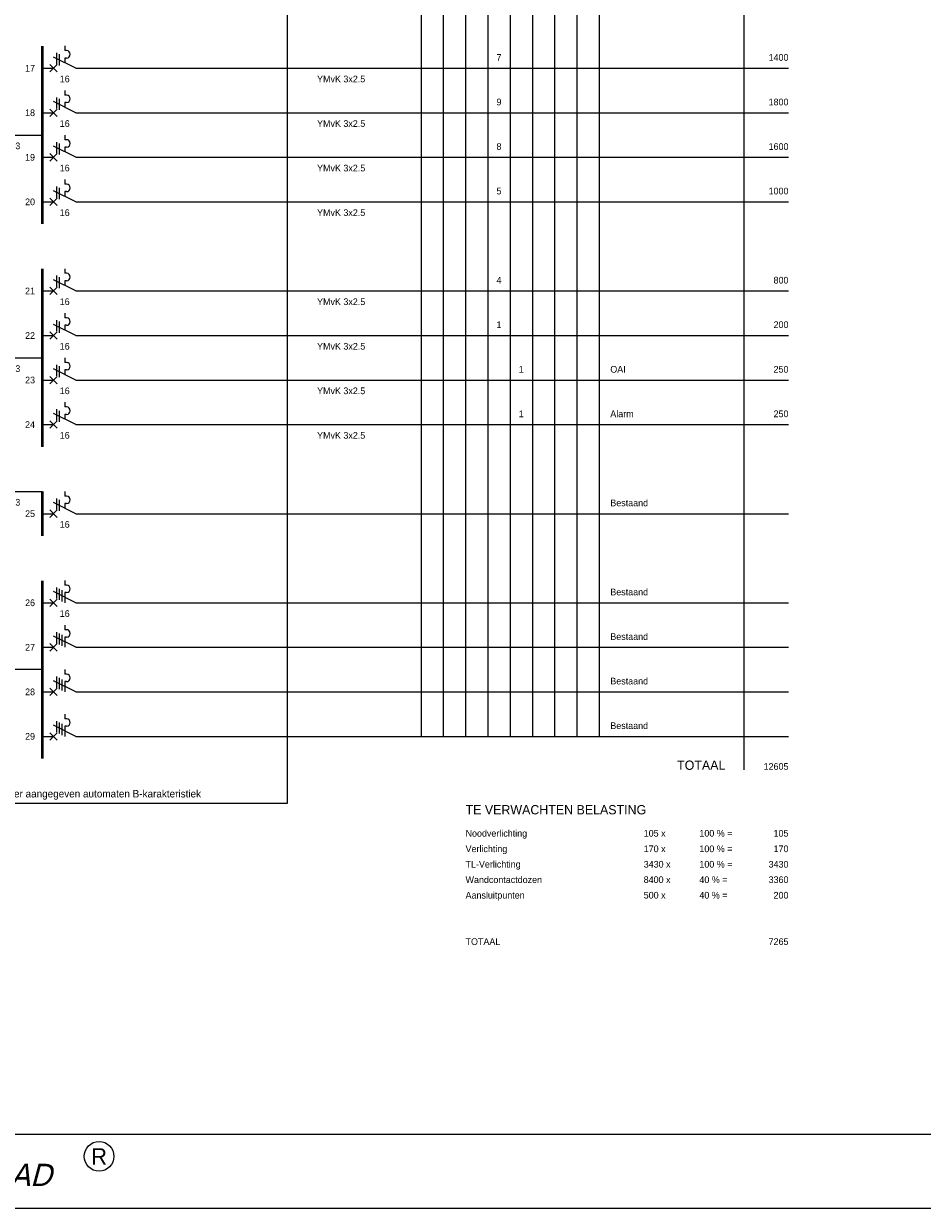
# Model space of a CAD drawing. Extents: x 0 to 84868, y 0 to 29700.
# Tile 2 of 50: x 6084 to 18190, y 0 to 15956. Entities that reach past the tile are written whole.
import ezdxf
from ezdxf.enums import TextEntityAlignment as Align
from ezdxf.lldxf.tags import DXFTag

# ---------------------------------------------------------------- set-up
doc = ezdxf.new("R2010")
doc.units = 0
doc.header["$LTSCALE"] = 100
for name, color, linetype in [('00att025', 2, 'Continuous'), ('00kad025', 2, 'Continuous'), ('00kad070', 5, 'Continuous'), ('BL$2----', 7, 'Continuous'), ('BL$4----', 7, 'Continuous'), ('EL$1----', 3, 'Continuous')]:
    doc.layers.add(name, color=color, linetype=linetype)
doc.styles.add('BURO-012', font='BUROFONT.shx', dxfattribs={"height": 120})
doc.styles.add('BURO-018', font='BUROFONT.shx', dxfattribs={"height": 180})
doc.styles.add('BURO-025', font='BUROFONT.shx', dxfattribs={"height": 250})
doc.styles.add('ROMANS', font='ic-romns.shx', dxfattribs={"oblique": 15})
tags = doc.linetypes.add('HIDDEN', pattern=[3.75, 2.5, -1.25]).pattern_tags.tags
tags[6:7] = [DXFTag(74, 4), DXFTag(75, 0), DXFTag(340, '0'), DXFTag(46, 1.0), DXFTag(50, 0.0), DXFTag(44, 0.0), DXFTag(45, 0.0)]
tags[4:5] = [DXFTag(74, 4), DXFTag(75, 0), DXFTag(340, '0'), DXFTag(46, 1.0), DXFTag(50, 0.0), DXFTag(44, 0.0), DXFTag(45, 0.0)]

# ---------------------------------------------------------------- blocks, each defined once
blk = doc.blocks.new('A3-HOR')
at = {"layer": '00kad025', "linetype": 'Continuous'}
blk.add_line((0, 0), (420, 0), dxfattribs=at)
blk.add_circle((71, 7), 2, dxfattribs=at)
at = {"layer": '00kad070', "linetype": 'Continuous'}
blk.add_line((10, 10), (410, 10), dxfattribs=at)
at = {"layer": '00kad025', "linetype": 'Continuous', "style": 'ROMANS'}
blk.add_text('R', height=2.2, dxfattribs=at).set_placement((71, 7), align=Align.MIDDLE)
at = {"layer": '00kad025', "linetype": 'Continuous', "style": 'ROMANS', "oblique": 15}
blk.add_text('StabiCAD', height=3, dxfattribs=at).set_placement((47, 3))
blk = doc.blocks.new('G6')
at = {"color": 0, "linetype": 'Continuous'}
blk.add_line((0, 66), (0, 201), dxfattribs=at)
at = {"color": 0, "linetype": 'Continuous', "const_width": 0.7}
blk.add_lwpolyline([(-6, 0), (6, 0)], dxfattribs=at)
at = {"color": 1, "linetype": 'Continuous', "style": 'BURO-018'}
blk.add_attdef('E_GRPNR', text='', height=1.8, rotation=90, dxfattribs=at).set_placement((0, -2), align=Align.MIDDLE_RIGHT)
at = {"layer": '00att025', "color": 1, "linetype": 'Continuous', "style": 'BURO-018'}
blk.add_attdef('E_GRPVERM', text='', height=1.8, rotation=90, dxfattribs=at).set_placement((-2, 201), align=Align.RIGHT)
blk.add_attdef('E_VERMOM', (-2, 153), '', height=1.8, rotation=90, dxfattribs=at)
for tag, p in [('E_KOLOM8', (-2, 147)), ('E_KOLOM7', (-2, 141)), ('E_KOLOM6', (-2, 135)), ('E_KOLOM5', (-2, 129)), ('E_KOLOM4', (-2, 123)), ('E_KOLOM3', (-2, 117)), ('E_KOLOM2', (-2, 111)), ('E_KOLOM1', (-2, 105))]:
    blk.add_attdef(tag, text='', height=1.8, rotation=90, dxfattribs=at).set_placement(p, align=Align.CENTER)
blk.add_attdef('E_LEIDING', text='', height=1.8, rotation=90, dxfattribs=at).set_placement((2, 74), align=Align.TOP_LEFT)
blk = doc.blocks.new('B3')
at = {"color": 0, "linetype": 'Continuous'}
for p, q in [((0, 9), (0, 21)), ((-4.75, 6.5), (-4.75, 6)), ((0, 9), (-3, 3)), ((-2.75, 6.5), (-2.75, 6)), ((-6, 6), (-4.75, 6)), ((-4.125, 3.75), (-1.125, 3.75)), ((-3.75, 4.5), (-0.75, 4.5)), ((-2.75, 6), (-1.5, 6)), ((-1, 4), (1, 2)), ((-1, 2), (1, 4)), ((0, 0), (0, 3))]:
    blk.add_line(p, q, dxfattribs=at)
blk.add_arc((-3.75, 6.5), 1, 0, 180, dxfattribs=at)
at = {"color": 1, "linetype": 'Continuous', "style": 'BURO-018'}
blk.add_attdef('E_IIA', text='', height=1.8, rotation=90, dxfattribs=at).set_placement((2, 6), align=Align.TOP_CENTER)
blk = doc.blocks.new('M1')
at = {"color": 0, "linetype": 'Continuous'}
blk.add_line((0, 21), (0, 33), dxfattribs=at)
blk = doc.blocks.new('B1S')
at = {"color": 0, "linetype": 'Continuous'}
blk.add_line((0, 33), (0, 54), dxfattribs=at)
blk = doc.blocks.new('M1S')
at = {"color": 0, "linetype": 'Continuous'}
blk.add_line((0, 54), (0, 66), dxfattribs=at)
blk = doc.blocks.new('G7')
at = {"color": 0, "linetype": 'Continuous'}
blk.add_line((0, 66), (0, 201), dxfattribs=at)
at = {"color": 0, "linetype": 'Continuous', "const_width": 0.7}
blk.add_lwpolyline([(-6, 0), (6, 0)], dxfattribs=at)
at = {"color": 1, "linetype": 'Continuous', "style": 'BURO-018'}
blk.add_attdef('E_GRPNR', text='', height=1.8, rotation=90, dxfattribs=at).set_placement((0, -2), align=Align.MIDDLE_RIGHT)
at = {"layer": '00att025', "color": 1, "linetype": 'Continuous', "style": 'BURO-018'}
blk.add_attdef('E_VERMOM', (-2, 153), '', height=1.8, rotation=90, dxfattribs=at)
blk = doc.blocks.new('B5')
at = {"color": 0, "linetype": 'Continuous'}
for p, q in [((0, 9), (0, 21)), ((-4.75, 6.5), (-4.75, 6)), ((0, 9), (-3, 3)), ((-2.75, 6.5), (-2.75, 6)), ((-6, 6), (-4.75, 6)), ((-4.125, 3.75), (-1.125, 3.75)), ((-3.75, 4.5), (-0.75, 4.5)), ((-3.375, 5.25), (-0.375, 5.25)), ((-2.75, 6), (0, 6)), ((-1, 2), (1, 4)), ((-1, 4), (1, 2)), ((0, 0), (0, 3))]:
    blk.add_line(p, q, dxfattribs=at)
blk.add_arc((-3.75, 6.5), 1, 0, 180, dxfattribs=at)
at = {"color": 1, "linetype": 'Continuous', "style": 'BURO-018'}
blk.add_attdef('E_IIA', text='', height=1.8, rotation=90, dxfattribs=at).set_placement((2, 6), align=Align.TOP_CENTER)
blk = doc.blocks.new('TOTAAL')
at = {"color": 0, "linetype": 'Continuous', "style": 'BURO-025'}
blk.add_text('TOTAAL', height=2.5, rotation=90, dxfattribs=at).set_placement((0, -30))
blk.add_attdef('E_TOTVERM', text='', height=2.5, rotation=90, dxfattribs=at).set_placement((0, 0), align=Align.RIGHT)
blk = doc.blocks.new('GELIJKT')
at = {"color": 0, "linetype": 'Continuous', "style": 'BURO-025'}
blk.add_text('TE VERWACHTEN BELASTING', height=2.5, rotation=90, dxfattribs=at).set_placement((12, -87))
for tag, p in [('PN1', (18, 0)), ('PN2', (22.17, 0)), ('PN3', (26.33, 0)), ('PN4', (30.5, 0)), ('PN5', (34.67, 0)), ('PN6', (38.83, 0)), ('PN7', (43, 0)), ('PN8', (47.17, 0)), ('PN9', (51.33, 0)), ('PN10', (55.5, 0))]:
    blk.add_attdef(tag, text='', height=2.5, rotation=90, dxfattribs=at).set_placement(p, align=Align.RIGHT)
for tag, p in [('GFACT1', (18, -24)), ('GFACT2', (22.17, -24)), ('GFACT3', (26.33, -24)), ('GFACT4', (30.5, -24)), ('GFACT5', (34.67, -24)), ('GFACT6', (38.83, -24)), ('GFACT7', (43, -24)), ('GFACT8', (47.17, -24)), ('GFACT9', (51.33, -24)), ('GFACT10', (55.5, -24)), ('PS10', (55.5, -39)), ('PS1', (18, -39)), ('PS2', (22.17, -39)), ('PS3', (26.33, -39)), ('PS4', (30.5, -39)), ('PS5', (34.67, -39)), ('PS6', (38.83, -39)), ('PS7', (43, -39)), ('PS8', (47.17, -39)), ('PS9', (51.33, -39)), ('OMSCHR10', (55.5, -87)), ('OMSCHR1', (18, -87)), ('OMSCHR2', (22.17, -87)), ('OMSCHR3', (26.33, -87)), ('OMSCHR4', (30.5, -87)), ('OMSCHR5', (34.67, -87)), ('OMSCHR6', (38.83, -87)), ('OMSCHR7', (43, -87)), ('OMSCHR8', (47.17, -87)), ('OMSCHR9', (51.33, -87))]:
    blk.add_attdef(tag, p, '', height=2.5, rotation=90, dxfattribs=at)
blk = doc.blocks.new('aardlek4p')
at = {"color": 0, "linetype": 'Continuous', "ltscale": 50}
for p, q in [((0, -427), (0, 0)), ((0, -427), (-150, -727)), ((-300, -577), (-75, -577)), ((-19, -614), (-169, -614)), ((-150, -577), (0, -577)), ((-225, -727), (-75, -727)), ((-206, -689), (-56, -689)), ((-56, -689), (-206, -689)), ((-188, -652), (-38, -652)), ((-38, -652), (-188, -652)), ((0, -877), (0, -727))]:
    blk.add_line(p, q, dxfattribs=at)
at = {"color": 0, "linetype": 'Continuous', "ltscale": 50, "const_width": 25}
blk.add_lwpolyline([(-300, -652), (-300, -502)], dxfattribs=at)
blk.add_circle((-3, -614), 15.3)
at = {"color": 1, "linetype": 'Continuous', "ltscale": 50, "style": 'BURO-018'}
blk.add_attdef('E_IAAN', text='', height=90, rotation=90, dxfattribs=at).set_placement((100, -531), align=Align.TOP_LEFT)
blk.add_attdef('E_IAS', text='', height=90, rotation=90, dxfattribs=at).set_placement((100, -566), align=Align.TOP_RIGHT)

msp = doc.modelspace()

# ---------------------------------------------------------------- linework, layer by layer
at = {"layer": 'EL$1----', "color": 1, "linetype": 'HIDDEN'}
for p, q in [((9637, 5456), (9637, 27056)), ((5137, 5456), (9637, 5456))]:
    msp.add_line(p, q, dxfattribs=at)
at = {"layer": 'EL$1----', "color": 1, "linetype": 'Continuous'}
for p, q in [((11437, 27106), (11437, 6356)), ((11737, 27106), (11737, 6356)), ((12037, 27106), (12037, 6356)), ((12337, 27106), (12337, 6356)), ((12637, 27106), (12637, 6356)), ((12937, 27106), (12937, 6356)), ((13237, 27106), (13237, 6356)), ((13537, 27106), (13537, 6356)), ((13837, 27106), (13837, 6356)), ((15787, 27106), (15787, 5906))]:
    msp.add_line(p, q, dxfattribs=at)
at = {"layer": 'EL$1----'}
msp.add_line((6337, 7256), (5453, 7256), dxfattribs=at)

# ---------------------------------------------------------------- block references
at = {"layer": 'BL$2----', "xscale": 100, "yscale": 100}
msp.add_blockref('A3-HOR', (0, 0), dxfattribs=at)
at = {"layer": 'EL$1----', "linetype": 'Continuous'}
ref = msp.add_blockref('G6', (6337, 15356), dxfattribs=dict(at, xscale=50, yscale=50, zscale=50, rotation=270))
ref.add_attrib('E_GRPNR', '17', dxfattribs={"layer": '0', "color": 1, "linetype": 'Continuous', "height": 90, "style": 'BURO-018'}).set_placement((6237, 15356), align=Align.MIDDLE_RIGHT)
ref.add_attrib('E_LEIDING', 'YMvK 3x2.5', dxfattribs={"layer": '0', "color": 1, "linetype": 'Continuous', "height": 90, "style": 'BURO-018'}).set_placement((10037, 15256), align=Align.TOP_LEFT)
ref.add_attrib('E_KOLOM4', '7', dxfattribs={"layer": '0', "color": 1, "linetype": 'Continuous', "height": 90, "style": 'BURO-018'}).set_placement((12487, 15456), align=Align.CENTER)
ref.add_attrib('E_GRPVERM', '1400', dxfattribs={"layer": '0', "color": 1, "linetype": 'Continuous', "height": 90, "style": 'BURO-018'}).set_placement((16387, 15456), align=Align.RIGHT)
at = {"layer": 'EL$1----', "linetype": 'Continuous', "rotation": 270}
for name, p, xscale, yscale, zscale, values in [('B3', (6337, 15356), 50, 50, 50, {'E_IIA': '16'}), ('B3', (6337, 14756), 50, 50, 50, {'E_IIA': '16'}), ('aardlek4p', (6337, 14456), 1.00800000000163, 1.00800000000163, 1.008, {'E_IAAN': '0.03', 'E_IAS': '40/'}), ('B3', (6337, 14156), 50, 50, 50, {'E_IIA': '16'}), ('B3', (6337, 13556), 50, 50, 50, {'E_IIA': '16'}), ('B3', (6337, 12356), 50, 50, 50, {'E_IIA': '16'}), ('B3', (6337, 11756), 50, 50, 50, {'E_IIA': '16'}), ('aardlek4p', (6337, 11456), 1.00800000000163, 1.00800000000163, 1.008, {'E_IAAN': '0.03', 'E_IAS': '40/'}), ('B3', (6337, 11156), 50, 50, 50, {'E_IIA': '16'}), ('B3', (6337, 10556), 50, 50, 50, {'E_IIA': '16'}), ('aardlek4p', (6337, 9656), 1.00800000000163, 1.00800000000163, 1.008, {'E_IAAN': '0.03', 'E_IAS': '40/'}), ('B3', (6337, 9356), 50, 50, 50, {'E_IIA': '16'}), ('B5', (6337, 8156), 50, 50, 50, {'E_IIA': '16'})]:
    msp.add_blockref(name, p, dxfattribs=dict(at, xscale=xscale, yscale=yscale, zscale=zscale)).add_auto_attribs(values)
at = {"layer": 'EL$1----', "linetype": 'Continuous', "xscale": 50, "yscale": 50, "zscale": 50, "rotation": 270}
for name, p in [('M1', (6337, 15356)), ('B1S', (6337, 15356)), ('M1S', (6337, 15356)), ('M1', (6337, 14756)), ('B1S', (6337, 14756)), ('M1S', (6337, 14756)), ('M1', (6337, 14156)), ('B1S', (6337, 14156)), ('M1S', (6337, 14156)), ('M1', (6337, 13556)), ('B1S', (6337, 13556)), ('M1S', (6337, 13556)), ('M1', (6337, 12356)), ('B1S', (6337, 12356)), ('M1S', (6337, 12356)), ('M1', (6337, 11756)), ('B1S', (6337, 11756)), ('M1S', (6337, 11756)), ('M1', (6337, 11156)), ('B1S', (6337, 11156)), ('M1S', (6337, 11156)), ('M1', (6337, 10556)), ('B1S', (6337, 10556)), ('M1S', (6337, 10556)), ('M1', (6337, 9356)), ('B1S', (6337, 9356)), ('M1S', (6337, 9356)), ('M1', (6337, 8156)), ('B1S', (6337, 8156)), ('M1S', (6337, 8156)), ('B5', (6337, 7556)), ('M1', (6337, 7556)), ('B1S', (6337, 7556)), ('M1S', (6337, 7556)), ('B5', (6337, 6956)), ('M1', (6337, 6956)), ('B1S', (6337, 6956)), ('M1S', (6337, 6956)), ('B5', (6337, 6356)), ('M1', (6337, 6356)), ('B1S', (6337, 6356)), ('M1S', (6337, 6356))]:
    msp.add_blockref(name, p, dxfattribs=at)
at = {"layer": 'EL$1----', "linetype": 'Continuous'}
ref = msp.add_blockref('G6', (6337, 14756), dxfattribs=dict(at, xscale=50, yscale=50, zscale=50, rotation=270))
ref.add_attrib('E_GRPNR', '18', dxfattribs={"layer": '0', "color": 1, "linetype": 'Continuous', "height": 90, "style": 'BURO-018'}).set_placement((6237, 14756), align=Align.MIDDLE_RIGHT)
ref.add_attrib('E_LEIDING', 'YMvK 3x2.5', dxfattribs={"layer": '0', "color": 1, "linetype": 'Continuous', "height": 90, "style": 'BURO-018'}).set_placement((10037, 14656), align=Align.TOP_LEFT)
ref.add_attrib('E_KOLOM4', '9', dxfattribs={"layer": '0', "color": 1, "linetype": 'Continuous', "height": 90, "style": 'BURO-018'}).set_placement((12487, 14856), align=Align.CENTER)
ref.add_attrib('E_GRPVERM', '1800', dxfattribs={"layer": '0', "color": 1, "linetype": 'Continuous', "height": 90, "style": 'BURO-018'}).set_placement((16387, 14856), align=Align.RIGHT)
ref = msp.add_blockref('G6', (6337, 14156), dxfattribs=dict(at, xscale=50, yscale=50, zscale=50, rotation=270))
ref.add_attrib('E_GRPNR', '19', dxfattribs={"layer": '0', "color": 1, "linetype": 'Continuous', "height": 90, "style": 'BURO-018'}).set_placement((6237, 14156), align=Align.MIDDLE_RIGHT)
ref.add_attrib('E_LEIDING', 'YMvK 3x2.5', dxfattribs={"layer": '0', "color": 1, "linetype": 'Continuous', "height": 90, "style": 'BURO-018'}).set_placement((10037, 14056), align=Align.TOP_LEFT)
ref.add_attrib('E_KOLOM4', '8', dxfattribs={"layer": '0', "color": 1, "linetype": 'Continuous', "height": 90, "style": 'BURO-018'}).set_placement((12487, 14256), align=Align.CENTER)
ref.add_attrib('E_GRPVERM', '1600', dxfattribs={"layer": '0', "color": 1, "linetype": 'Continuous', "height": 90, "style": 'BURO-018'}).set_placement((16387, 14256), align=Align.RIGHT)
ref = msp.add_blockref('G6', (6337, 13556), dxfattribs=dict(at, xscale=50, yscale=50, zscale=50, rotation=270))
ref.add_attrib('E_GRPNR', '20', dxfattribs={"layer": '0', "color": 1, "linetype": 'Continuous', "height": 90, "style": 'BURO-018'}).set_placement((6237, 13556), align=Align.MIDDLE_RIGHT)
ref.add_attrib('E_LEIDING', 'YMvK 3x2.5', dxfattribs={"layer": '0', "color": 1, "linetype": 'Continuous', "height": 90, "style": 'BURO-018'}).set_placement((10037, 13456), align=Align.TOP_LEFT)
ref.add_attrib('E_KOLOM4', '5', dxfattribs={"layer": '0', "color": 1, "linetype": 'Continuous', "height": 90, "style": 'BURO-018'}).set_placement((12487, 13656), align=Align.CENTER)
ref.add_attrib('E_GRPVERM', '1000', dxfattribs={"layer": '0', "color": 1, "linetype": 'Continuous', "height": 90, "style": 'BURO-018'}).set_placement((16387, 13656), align=Align.RIGHT)
ref = msp.add_blockref('G6', (6337, 12356), dxfattribs=dict(at, xscale=50, yscale=50, zscale=50, rotation=270))
ref.add_attrib('E_GRPNR', '21', dxfattribs={"layer": '0', "color": 1, "linetype": 'Continuous', "height": 90, "style": 'BURO-018'}).set_placement((6237, 12356), align=Align.MIDDLE_RIGHT)
ref.add_attrib('E_LEIDING', 'YMvK 3x2.5', dxfattribs={"layer": '0', "color": 1, "linetype": 'Continuous', "height": 90, "style": 'BURO-018'}).set_placement((10037, 12256), align=Align.TOP_LEFT)
ref.add_attrib('E_KOLOM4', '4', dxfattribs={"layer": '0', "color": 1, "linetype": 'Continuous', "height": 90, "style": 'BURO-018'}).set_placement((12487, 12456), align=Align.CENTER)
ref.add_attrib('E_GRPVERM', '800', dxfattribs={"layer": '0', "color": 1, "linetype": 'Continuous', "height": 90, "style": 'BURO-018'}).set_placement((16387, 12456), align=Align.RIGHT)
ref = msp.add_blockref('G6', (6337, 11756), dxfattribs=dict(at, xscale=50, yscale=50, zscale=50, rotation=270))
ref.add_attrib('E_GRPNR', '22', dxfattribs={"layer": '0', "color": 1, "linetype": 'Continuous', "height": 90, "style": 'BURO-018'}).set_placement((6237, 11756), align=Align.MIDDLE_RIGHT)
ref.add_attrib('E_LEIDING', 'YMvK 3x2.5', dxfattribs={"layer": '0', "color": 1, "linetype": 'Continuous', "height": 90, "style": 'BURO-018'}).set_placement((10037, 11656), align=Align.TOP_LEFT)
ref.add_attrib('E_KOLOM4', '1', dxfattribs={"layer": '0', "color": 1, "linetype": 'Continuous', "height": 90, "style": 'BURO-018'}).set_placement((12487, 11856), align=Align.CENTER)
ref.add_attrib('E_GRPVERM', '200', dxfattribs={"layer": '0', "color": 1, "linetype": 'Continuous', "height": 90, "style": 'BURO-018'}).set_placement((16387, 11856), align=Align.RIGHT)
ref = msp.add_blockref('G6', (6337, 11156), dxfattribs=dict(at, xscale=50, yscale=50, zscale=50, rotation=270))
ref.add_attrib('E_GRPNR', '23', dxfattribs={"layer": '0', "color": 1, "linetype": 'Continuous', "height": 90, "style": 'BURO-018'}).set_placement((6237, 11156), align=Align.MIDDLE_RIGHT)
ref.add_attrib('E_LEIDING', 'YMvK 3x2.5', dxfattribs={"layer": '0', "color": 1, "linetype": 'Continuous', "height": 90, "style": 'BURO-018'}).set_placement((10037, 11056), align=Align.TOP_LEFT)
ref.add_attrib('E_KOLOM5', '1', dxfattribs={"layer": '0', "color": 1, "linetype": 'Continuous', "height": 90, "style": 'BURO-018'}).set_placement((12787, 11256), align=Align.CENTER)
ref.add_attrib('E_VERMOM', 'OAI', (13987, 11256), dxfattribs={"layer": '0', "color": 1, "linetype": 'Continuous', "height": 90, "style": 'BURO-018'})
ref.add_attrib('E_GRPVERM', '250', dxfattribs={"layer": '0', "color": 1, "linetype": 'Continuous', "height": 90, "style": 'BURO-018'}).set_placement((16387, 11256), align=Align.RIGHT)
ref = msp.add_blockref('G6', (6337, 10556), dxfattribs=dict(at, xscale=50, yscale=50, zscale=50, rotation=270))
ref.add_attrib('E_GRPNR', '24', dxfattribs={"layer": '0', "color": 1, "linetype": 'Continuous', "height": 90, "style": 'BURO-018'}).set_placement((6237, 10556), align=Align.MIDDLE_RIGHT)
ref.add_attrib('E_LEIDING', 'YMvK 3x2.5', dxfattribs={"layer": '0', "color": 1, "linetype": 'Continuous', "height": 90, "style": 'BURO-018'}).set_placement((10037, 10456), align=Align.TOP_LEFT)
ref.add_attrib('E_KOLOM5', '1', dxfattribs={"layer": '0', "color": 1, "linetype": 'Continuous', "height": 90, "style": 'BURO-018'}).set_placement((12787, 10656), align=Align.CENTER)
ref.add_attrib('E_VERMOM', 'Alarm', (13987, 10656), dxfattribs={"layer": '0', "color": 1, "linetype": 'Continuous', "height": 90, "style": 'BURO-018'})
ref.add_attrib('E_GRPVERM', '250', dxfattribs={"layer": '0', "color": 1, "linetype": 'Continuous', "height": 90, "style": 'BURO-018'}).set_placement((16387, 10656), align=Align.RIGHT)
ref = msp.add_blockref('G7', (6337, 9356), dxfattribs=dict(at, xscale=50, yscale=50, zscale=50, rotation=270))
ref.add_attrib('E_GRPNR', '25', dxfattribs={"layer": '0', "color": 1, "linetype": 'Continuous', "height": 90, "style": 'BURO-018'}).set_placement((6237, 9356), align=Align.MIDDLE_RIGHT)
ref.add_attrib('E_VERMOM', 'Bestaand', (13987, 9456), dxfattribs={"layer": '0', "color": 1, "linetype": 'Continuous', "height": 90, "style": 'BURO-018'})
ref = msp.add_blockref('G7', (6337, 8156), dxfattribs=dict(at, xscale=50, yscale=50, zscale=50, rotation=270))
ref.add_attrib('E_GRPNR', '26', dxfattribs={"layer": '0', "color": 1, "linetype": 'Continuous', "height": 90, "style": 'BURO-018'}).set_placement((6237, 8156), align=Align.MIDDLE_RIGHT)
ref.add_attrib('E_VERMOM', 'Bestaand', (13987, 8256), dxfattribs={"layer": '0', "color": 1, "linetype": 'Continuous', "height": 90, "style": 'BURO-018'})
ref = msp.add_blockref('G7', (6337, 7556), dxfattribs=dict(at, xscale=50, yscale=50, zscale=50, rotation=270))
ref.add_attrib('E_GRPNR', '27', dxfattribs={"layer": '0', "color": 1, "linetype": 'Continuous', "height": 90, "style": 'BURO-018'}).set_placement((6237, 7556), align=Align.MIDDLE_RIGHT)
ref.add_attrib('E_VERMOM', 'Bestaand', (13987, 7656), dxfattribs={"layer": '0', "color": 1, "linetype": 'Continuous', "height": 90, "style": 'BURO-018'})
ref = msp.add_blockref('G7', (6337, 6956), dxfattribs=dict(at, xscale=50, yscale=50, zscale=50, rotation=270))
ref.add_attrib('E_GRPNR', '28', dxfattribs={"layer": '0', "color": 1, "linetype": 'Continuous', "height": 90, "style": 'BURO-018'}).set_placement((6237, 6956), align=Align.MIDDLE_RIGHT)
ref.add_attrib('E_VERMOM', 'Bestaand', (13987, 7056), dxfattribs={"layer": '0', "color": 1, "linetype": 'Continuous', "height": 90, "style": 'BURO-018'})
ref = msp.add_blockref('G7', (6337, 6356), dxfattribs=dict(at, xscale=50, yscale=50, zscale=50, rotation=270))
ref.add_attrib('E_GRPNR', '29', dxfattribs={"layer": '0', "color": 1, "linetype": 'Continuous', "height": 90, "style": 'BURO-018'}).set_placement((6237, 6356), align=Align.MIDDLE_RIGHT)
ref.add_attrib('E_VERMOM', 'Bestaand', (13987, 6456), dxfattribs={"layer": '0', "color": 1, "linetype": 'Continuous', "height": 90, "style": 'BURO-018'})
at = {"layer": 'EL$1----', "color": 2, "linetype": 'Continuous'}
ref = msp.add_blockref('TOTAAL', (16387, 5906), dxfattribs=dict(at, xscale=50, yscale=50, zscale=50, rotation=270))
ref.add_attrib('E_TOTVERM', '12605', dxfattribs={"layer": '0', "color": 1, "linetype": 'Continuous', "height": 90, "style": 'BURO-018'}).set_placement((16387, 5906), align=Align.RIGHT)
ref = msp.add_blockref('GELIJKT', (16387, 5906), dxfattribs=dict(at, xscale=50, yscale=50, zscale=50, rotation=270))
ref.add_attrib('OMSCHR1', 'Noodverlichting', (12037, 5006), dxfattribs={"layer": '0', "color": 1, "linetype": 'Continuous', "height": 90, "style": 'BURO-018'})
ref.add_attrib('PS1', '105 x', (14437, 5006), dxfattribs={"layer": '0', "color": 1, "linetype": 'Continuous', "height": 90, "style": 'BURO-018'})
ref.add_attrib('GFACT1', '100 % =', (15187, 5006), dxfattribs={"layer": '0', "color": 1, "linetype": 'Continuous', "height": 90, "style": 'BURO-018'})
ref.add_attrib('PN1', '105', dxfattribs={"layer": '0', "color": 1, "linetype": 'Continuous', "height": 90, "style": 'BURO-018'}).set_placement((16387, 5006), align=Align.RIGHT)
ref.add_attrib('OMSCHR2', 'Verlichting', (12037, 4797), dxfattribs={"layer": '0', "color": 1, "linetype": 'Continuous', "height": 90, "style": 'BURO-018'})
ref.add_attrib('PS2', '170 x', (14437, 4797), dxfattribs={"layer": '0', "color": 1, "linetype": 'Continuous', "height": 90, "style": 'BURO-018'})
ref.add_attrib('GFACT2', '100 % =', (15187, 4797), dxfattribs={"layer": '0', "color": 1, "linetype": 'Continuous', "height": 90, "style": 'BURO-018'})
ref.add_attrib('PN2', '170', dxfattribs={"layer": '0', "color": 1, "linetype": 'Continuous', "height": 90, "style": 'BURO-018'}).set_placement((16387, 4797), align=Align.RIGHT)
ref.add_attrib('OMSCHR3', 'TL-Verlichting', (12037, 4589), dxfattribs={"layer": '0', "color": 1, "linetype": 'Continuous', "height": 90, "style": 'BURO-018'})
ref.add_attrib('PS3', '3430 x', (14437, 4589), dxfattribs={"layer": '0', "color": 1, "linetype": 'Continuous', "height": 90, "style": 'BURO-018'})
ref.add_attrib('GFACT3', '100 % =', (15187, 4589), dxfattribs={"layer": '0', "color": 1, "linetype": 'Continuous', "height": 90, "style": 'BURO-018'})
ref.add_attrib('PN3', '3430', dxfattribs={"layer": '0', "color": 1, "linetype": 'Continuous', "height": 90, "style": 'BURO-018'}).set_placement((16387, 4589), align=Align.RIGHT)
ref.add_attrib('OMSCHR4', 'Wandcontactdozen', (12037, 4381), dxfattribs={"layer": '0', "color": 1, "linetype": 'Continuous', "height": 90, "style": 'BURO-018'})
ref.add_attrib('PS4', '8400 x', (14437, 4381), dxfattribs={"layer": '0', "color": 1, "linetype": 'Continuous', "height": 90, "style": 'BURO-018'})
ref.add_attrib('GFACT4', '40 % =', (15187, 4381), dxfattribs={"layer": '0', "color": 1, "linetype": 'Continuous', "height": 90, "style": 'BURO-018'})
ref.add_attrib('PN4', '3360', dxfattribs={"layer": '0', "color": 1, "linetype": 'Continuous', "height": 90, "style": 'BURO-018'}).set_placement((16387, 4381), align=Align.RIGHT)
ref.add_attrib('OMSCHR5', 'Aansluitpunten', (12037, 4172), dxfattribs={"layer": '0', "color": 1, "linetype": 'Continuous', "height": 90, "style": 'BURO-018'})
ref.add_attrib('PS5', '500 x', (14437, 4172), dxfattribs={"layer": '0', "color": 1, "linetype": 'Continuous', "height": 90, "style": 'BURO-018'})
ref.add_attrib('GFACT5', '40 % =', (15187, 4172), dxfattribs={"layer": '0', "color": 1, "linetype": 'Continuous', "height": 90, "style": 'BURO-018'})
ref.add_attrib('PN5', '200', dxfattribs={"layer": '0', "color": 1, "linetype": 'Continuous', "height": 90, "style": 'BURO-018'}).set_placement((16387, 4172), align=Align.RIGHT)
ref.add_attrib('OMSCHR8', 'TOTAAL', (12037, 3547), dxfattribs={"layer": '0', "color": 1, "linetype": 'Continuous', "height": 90, "style": 'BURO-018'})
ref.add_attrib('PN8', '7265', dxfattribs={"layer": '0', "color": 1, "linetype": 'Continuous', "height": 90, "style": 'BURO-018'}).set_placement((16387, 3547), align=Align.RIGHT)

# ---------------------------------------------------------------- texts
at = {"layer": 'BL$4----', "color": 1, "style": 'BURO-012'}
msp.add_text('Niet nader aangegeven automaten B-karakteristiek', height=100, dxfattribs=at).set_placement((5456, 5534))

doc.saveas('drawing.dxf')
